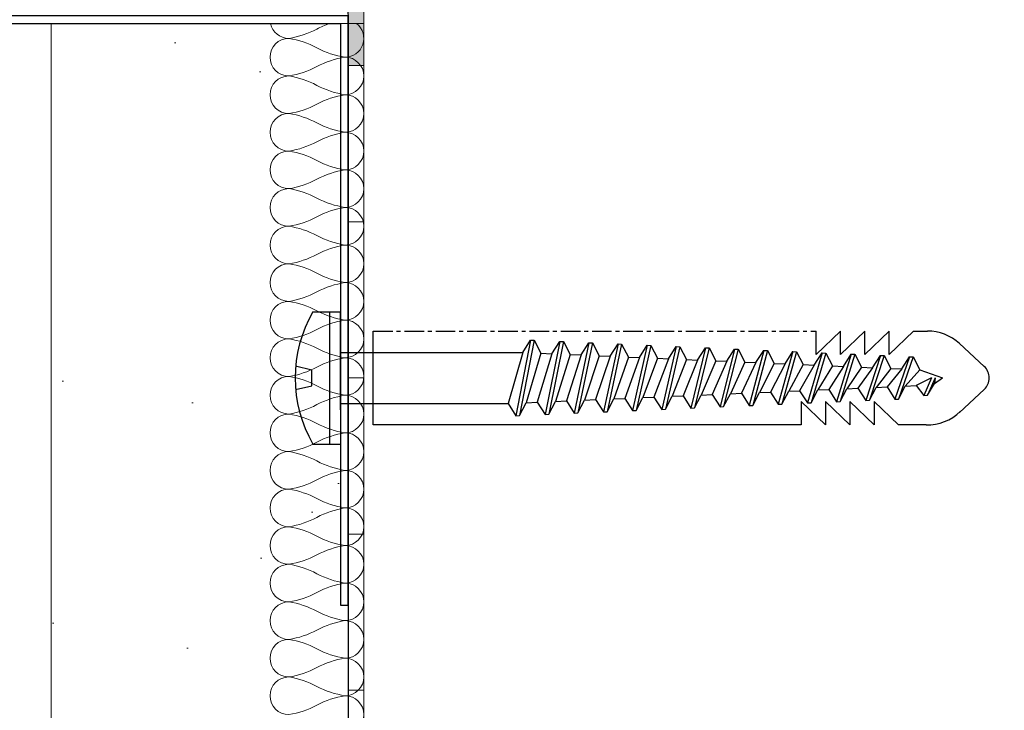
# Model space of a CAD drawing. Header units: millimetres. Extents: x 3652085 to 3778338, y -303702 to -273644.
# Tile 188 of 256: x 3693482 to 3693545, y -287306 to -287262. Entities that reach past the tile are written whole.
import ezdxf

# ---------------------------------------------------------------- set-up
doc = ezdxf.new("R2010")
doc.units = ezdxf.units.MM
doc.header["$PDMODE"] = 34
doc.linetypes.add('CENTER', pattern=[2, 1.25, -0.25, 0.25, -0.25])
doc.linetypes.add('HIDDEN2', pattern=[4.7625, 3.175, -1.5875])
for name, color, linetype in [('!!!! BALCONY', 7, 'Continuous'), ('ATTACHMT', 7, 'Continuous'), ('FIXINGS', 7, 'Continuous')]:
    doc.layers.add(name, color=color, linetype=linetype)
for name, color, linetype, lineweight in [('021 Various', 7, 'Continuous', 5), ('A-Detl-Thin', 150, 'Continuous', 18), ('DIM-03    (HAUSART)', 111, 'Continuous', 5)]:
    doc.layers.add(name, color=color, linetype=linetype, lineweight=lineweight)
doc.styles.add('1-20 Eng HA', font='arial.ttf', dxfattribs={"height": 40})
doc.dimstyles.new('1-20 Eng HA', dxfattribs={"dimtxt": 40, "dimasz": 16, "dimexe": 16, "dimexo": 5, "dimgap": 5, "dimtad": 1, "dimdec": 0, "dimlfac": -1, "dimzin": 0, "dimdsep": 46, "dimtxsty": '1-20 Eng HA', "dimblk": 'OBLIQUE', "dimcen": 0.09, "dimdle": 16, "dimclrd": 256, "dimclre": 256, "dimclrt": 256, "dimadec": 0, "dimazin": 0, "dimtfac": 1, "dimtdec": 0, "dimtofl": 0, "dimtmove": 0, "dimatfit": 3, "dimldrblk": 'OBLIQUE', "dimfxl": 1, "dimtolj": 1, "dimtzin": 0, "dimlwe": 0, "dimarcsym": 0})

# ---------------------------------------------------------------- blocks, each defined once
blk = doc.blocks.new('_Oblique')
at = {"color": 0, "linetype": 'ByBlock', "lineweight": -2}
blk.add_line((-0.5, -0.5), (0.5, 0.5), dxfattribs=at)
blk = doc.blocks.new('*D488')
at = {"layer": 'Defpoints', "color": 0, "lineweight": 0, "transparency": 16777216}
for p in [(3692529.261, -287265.589), (3693479.429, -287266.714), (3693479.429, -287457.78)]:
    blk.add_point(p, dxfattribs=at)
at = {"layer": 'DIM-03    (HAUSART)', "linetype": 'HIDDEN2', "lineweight": 0, "transparency": 16777216}
for p, q in [((3692529.261, -287270.589), (3692529.261, -287473.78)), ((3693479.429, -287271.714), (3693479.429, -287473.78))]:
    blk.add_line(p, q, dxfattribs=at)
at = {"layer": 'DIM-03    (HAUSART)', "lineweight": -2, "transparency": 16777216}
blk.add_line((3692513.261, -287457.78), (3693495.429, -287457.78), dxfattribs=at)
at = {"layer": 'DIM-03    (HAUSART)', "lineweight": -2, "transparency": 16777216, "xscale": 16, "yscale": 16, "zscale": 16, "rotation": 180}
blk.add_blockref('_Oblique', (3692529.261, -287457.78), dxfattribs=at)
at = {"layer": 'DIM-03    (HAUSART)', "lineweight": -2, "transparency": 16777216, "xscale": 16, "yscale": 16, "zscale": 16}
blk.add_blockref('_Oblique', (3693479.429, -287457.78), dxfattribs=at)
at = {"layer": 'DIM-03    (HAUSART)', "lineweight": 0, "transparency": 16777216, "insert": (3693004.345, -287432.357), "char_height": 40, "attachment_point": 5, "style": '1-20 Eng HA'}
blk.add_mtext('\\A1;950', dxfattribs=at)
blk = doc.blocks.new('*D489')
at = {"layer": 'Defpoints', "color": 0, "lineweight": 0, "transparency": 16777216}
for p in [(3693504.42, -287255.884), (3692504.523, -287257.704), (3693504.42, -287517.003)]:
    blk.add_point(p, dxfattribs=at)
at = {"layer": 'DIM-03    (HAUSART)', "linetype": 'HIDDEN2', "lineweight": 0, "transparency": 16777216}
for p, q in [((3693504.42, -287260.884), (3693504.42, -287533.003)), ((3692504.523, -287262.704), (3692504.523, -287533.003))]:
    blk.add_line(p, q, dxfattribs=at)
at = {"layer": 'DIM-03    (HAUSART)', "lineweight": -2, "transparency": 16777216}
blk.add_line((3692488.523, -287517.003), (3693520.42, -287517.003), dxfattribs=at)
at = {"layer": 'DIM-03    (HAUSART)', "lineweight": -2, "transparency": 16777216, "xscale": 16, "yscale": 16, "zscale": 16, "rotation": 180}
blk.add_blockref('_Oblique', (3692504.523, -287517.003), dxfattribs=at)
at = {"layer": 'DIM-03    (HAUSART)', "lineweight": -2, "transparency": 16777216, "xscale": 16, "yscale": 16, "zscale": 16}
blk.add_blockref('_Oblique', (3693504.42, -287517.003), dxfattribs=at)
at = {"layer": 'DIM-03    (HAUSART)', "lineweight": 0, "transparency": 16777216, "insert": (3693004.472, -287491.58), "char_height": 40, "attachment_point": 5, "style": '1-20 Eng HA'}
blk.add_mtext('\\A1;1000', dxfattribs=at)
blk = doc.blocks.new('Dubel_1')
at = {"layer": 'FIXINGS', "color": 7}
for p, q in [((1.137, 4.236), (2.9, 4.236)), ((2.227, -4.236), (2.227, 4.236)), ((2.9, 2.042), (2.9, 4.236)), ((5, -3), (5, 3)), ((33.34, 1.51), (33.34, 3)), ((34.893, 2.998), (33.34, 1.51)), ((36.447, 3), (34.893, 1.51)), ((34.893, 1.51), (34.893, 2.998)), ((38, 3), (36.446, 1.51)), ((36.446, 1.51), (36.446, 3)), ((39.553, 3), (37.999, 1.51)), ((37.999, 1.51), (37.999, 3)), ((2.9, -2.042), (2.9, 2.042)), ((15.065, 2.419), (14.132, -2.419)), ((15.298, 2.408), (14.365, -2.408)), ((14.566, 1.635), (15.065, 2.419)), ((15.065, 2.419), (15.298, 2.408)), ((15.298, 2.408), (15.728, 1.584)), ((16.93, 2.337), (15.997, -2.337)), ((17.163, 2.327), (16.23, -2.327)), ((16.431, 1.553), (16.93, 2.337)), ((16.93, 2.337), (17.163, 2.327)), ((17.163, 2.327), (17.592, 1.502)), ((18.795, 2.256), (17.862, -2.256)), ((19.028, 2.245), (18.095, -2.245)), ((18.296, 1.472), (18.795, 2.256)), ((18.795, 2.256), (19.028, 2.245)), ((19.028, 2.245), (19.457, 1.421)), ((20.66, 2.174), (19.727, -2.174)), ((20.893, 2.164), (19.96, -2.164)), ((20.16, 1.39), (20.66, 2.174)), ((20.66, 2.174), (20.893, 2.164)), ((20.893, 2.164), (21.322, 1.34)), ((22.525, 2.093), (21.591, -2.093)), ((22.758, 2.083), (21.825, -2.083)), ((22.025, 1.309), (22.525, 2.093)), ((22.525, 2.093), (22.758, 2.083)), ((22.758, 2.083), (23.187, 1.258)), ((24.39, 2.011), (23.456, -2.011)), ((24.623, 2.001), (23.689, -2.001)), ((23.89, 1.227), (24.39, 2.011)), ((24.39, 2.011), (24.623, 2.001)), ((24.623, 2.001), (25.052, 1.177)), ((26.255, 1.93), (25.321, -1.93)), ((26.488, 1.92), (25.554, -1.92)), ((25.755, 1.146), (26.255, 1.93)), ((26.255, 1.93), (26.488, 1.92)), ((26.488, 1.92), (26.917, 1.095)), ((42.498, 2.205), (44.091, 0.735)), ((2.9, 1.635), (14.566, 1.635)), ((14.566, 1.635), (13.632, -1.635)), ((15.728, 1.584), (14.794, -1.584)), ((16.431, 1.553), (15.497, -1.553)), ((15.728, 1.584), (16.431, 1.553)), ((17.592, 1.502), (16.659, -1.502)), ((18.296, 1.472), (17.362, -1.472)), ((17.592, 1.502), (18.296, 1.472)), ((19.457, 1.421), (18.524, -1.421)), ((20.16, 1.39), (19.227, -1.39)), ((19.457, 1.421), (20.16, 1.39)), ((21.322, 1.34), (20.389, -1.34)), ((22.025, 1.309), (21.092, -1.309)), ((21.322, 1.34), (22.025, 1.309)), ((28.119, 1.849), (27.186, -1.849)), ((28.353, 1.838), (27.419, -1.838)), ((27.62, 1.065), (28.119, 1.849)), ((28.119, 1.849), (28.353, 1.838)), ((28.353, 1.838), (28.782, 1.014)), ((29.984, 1.767), (29.051, -1.767)), ((30.217, 1.757), (29.284, -1.757)), ((29.485, 0.983), (29.984, 1.767)), ((29.984, 1.767), (30.217, 1.757)), ((30.217, 1.757), (30.647, 0.932)), ((31.849, 1.686), (30.916, -1.686)), ((32.082, 1.676), (31.149, -1.676)), ((31.35, 0.902), (31.849, 1.686)), ((31.849, 1.686), (32.082, 1.676)), ((32.082, 1.676), (32.512, 0.851)), ((33.714, 1.604), (32.781, -1.604)), ((33.947, 1.594), (33.014, -1.594)), ((33.215, 0.82), (33.714, 1.604)), ((33.714, 1.604), (33.947, 1.594)), ((33.947, 1.594), (34.376, 0.77)), ((35.579, 1.523), (34.646, -1.523)), ((35.812, 1.513), (34.879, -1.513)), ((35.08, 0.739), (35.579, 1.523)), ((35.579, 1.523), (35.812, 1.513)), ((35.812, 1.513), (36.241, 0.688)), ((37.444, 1.441), (36.511, -1.441)), ((37.677, 1.431), (36.744, -1.431)), ((36.944, 0.657), (37.444, 1.441)), ((37.444, 1.441), (37.677, 1.431)), ((37.677, 1.431), (38.106, 0.607)), ((39.309, 1.36), (38.375, -1.36)), ((39.542, 1.35), (38.609, -1.35)), ((38.809, 0.576), (39.309, 1.36)), ((39.309, 1.36), (39.542, 1.35)), ((39.542, 1.35), (39.971, 0.525)), ((1.072, 0.5), (0.033, 0.75)), ((23.187, 1.258), (22.254, -1.258)), ((23.89, 1.227), (22.957, -1.227)), ((23.187, 1.258), (23.89, 1.227)), ((25.052, 1.177), (24.119, -1.177)), ((25.755, 1.146), (24.822, -1.146)), ((25.052, 1.177), (25.755, 1.146)), ((26.917, 1.095), (25.984, -1.095)), ((27.62, 1.065), (26.687, -1.065)), ((26.917, 1.095), (27.62, 1.065)), ((28.782, 1.014), (27.848, -1.014)), ((29.485, 0.983), (28.552, -0.983)), ((28.782, 1.014), (29.485, 0.983)), ((30.647, 0.932), (29.713, -0.932)), ((31.35, 0.902), (30.416, -0.902)), ((30.647, 0.932), (31.35, 0.902)), ((32.512, 0.851), (31.578, -0.851)), ((33.215, 0.82), (32.281, -0.82)), ((32.512, 0.851), (33.215, 0.82)), ((34.376, 0.77), (33.443, -0.77)), ((35.08, 0.739), (34.146, -0.739)), ((34.376, 0.77), (35.08, 0.739)), ((36.241, 0.688), (35.308, -0.688)), ((36.944, 0.657), (36.011, -0.657)), ((36.241, 0.688), (36.944, 0.657)), ((1.072, -0.5), (1.072, 0.5)), ((38.106, 0.607), (37.173, -0.607)), ((38.809, 0.576), (37.876, -0.576)), ((38.106, 0.607), (38.809, 0.576)), ((39.971, 0.525), (39.038, -0.525)), ((40.706, 0), (39.741, -0.495)), ((39.971, 0.525), (41.408, 0)), ((40.706, 0), (40.224, -1.124)), ((40.939, 0), (40.457, -1.113)), ((40.939, 0), (40.899, -0.362)), ((40.899, -0.362), (41.408, 0)), ((0.033, -0.75), (1.072, -0.5)), ((36.744, -1.431), (37.173, -0.607)), ((37.173, -0.607), (37.876, -0.576)), ((37.876, -0.576), (38.375, -1.36)), ((38.609, -1.35), (39.038, -0.525)), ((39.038, -0.525), (39.741, -0.495)), ((39.741, -0.495), (40.224, -1.124)), ((40.457, -1.113), (40.899, -0.362)), ((21.825, -2.083), (22.254, -1.258)), ((22.254, -1.258), (22.957, -1.227)), ((22.957, -1.227), (23.456, -2.011)), ((23.689, -2.001), (24.119, -1.177)), ((24.119, -1.177), (24.822, -1.146)), ((24.822, -1.146), (25.321, -1.93)), ((25.554, -1.92), (25.984, -1.095)), ((25.984, -1.095), (26.687, -1.065)), ((26.687, -1.065), (27.186, -1.849)), ((27.419, -1.838), (27.848, -1.014)), ((27.848, -1.014), (28.552, -0.983)), ((28.552, -0.983), (29.051, -1.767)), ((29.284, -1.757), (29.713, -0.932)), ((29.713, -0.932), (30.416, -0.902)), ((30.416, -0.902), (30.916, -1.686)), ((31.149, -1.676), (31.578, -0.851)), ((31.578, -0.851), (32.281, -0.82)), ((32.281, -0.82), (32.781, -1.604)), ((33.014, -1.594), (33.443, -0.77)), ((33.443, -0.77), (34.146, -0.739)), ((34.146, -0.739), (34.646, -1.523)), ((34.879, -1.513), (35.308, -0.688)), ((35.308, -0.688), (36.011, -0.657)), ((36.011, -0.657), (36.511, -1.441)), ((40.224, -1.124), (40.457, -1.113)), ((42.498, -2.205), (44.091, -0.735)), ((2.9, -1.635), (13.632, -1.635)), ((13.632, -1.635), (14.132, -2.419)), ((14.365, -2.408), (14.794, -1.584)), ((14.794, -1.584), (15.497, -1.553)), ((15.497, -1.553), (15.997, -2.337)), ((16.23, -2.327), (16.659, -1.502)), ((16.659, -1.502), (17.362, -1.472)), ((17.362, -1.472), (17.862, -2.256)), ((18.095, -2.245), (18.524, -1.421)), ((18.524, -1.421), (19.227, -1.39)), ((19.227, -1.39), (19.727, -2.174)), ((19.96, -2.164), (20.389, -1.34)), ((20.389, -1.34), (21.092, -1.309)), ((21.092, -1.309), (21.591, -2.093)), ((27.186, -1.849), (27.419, -1.838)), ((29.051, -1.767), (29.284, -1.757)), ((30.916, -1.686), (31.149, -1.676)), ((33.936, -3), (32.383, -1.512)), ((32.383, -1.512), (32.383, -3)), ((32.781, -1.604), (33.014, -1.594)), ((35.489, -3), (33.936, -1.512)), ((33.936, -1.512), (33.936, -3)), ((34.646, -1.523), (34.879, -1.513)), ((37.042, -3), (35.489, -1.512)), ((35.489, -1.512), (35.489, -3)), ((36.511, -1.441), (36.744, -1.431)), ((38.594, -3), (37.042, -1.512)), ((37.042, -1.512), (37.042, -3)), ((38.375, -1.36), (38.609, -1.35)), ((2.9, -2.042), (2.9, -4.236)), ((14.132, -2.419), (14.365, -2.408)), ((15.997, -2.337), (16.23, -2.327)), ((17.862, -2.256), (18.095, -2.245)), ((19.727, -2.174), (19.96, -2.164)), ((21.591, -2.093), (21.825, -2.083)), ((23.456, -2.011), (23.689, -2.001)), ((25.321, -1.93), (25.554, -1.92)), ((32.383, -3), (5, -3)), ((40.367, -3), (38.594, -3)), ((1.137, -4.236), (2.9, -4.236))]:
    blk.add_line(p, q, dxfattribs=at)
at = {"layer": 'FIXINGS', "color": 7, "linetype": 'CENTER'}
for p, q in [((5, 3), (33.34, 3)), ((39.553, 3), (40.464, 3))]:
    blk.add_line(p, q, dxfattribs=at)
at = {"layer": 'FIXINGS', "color": 7}
for centre, radius, start, end in [((8.456, 0), 8.456, 149.93837, 210.06163), ((40.463, -0.001), 3.001, 47.30713, 89.98539), ((43.413, 0), 1, 312.69287, 47.30713), ((40.463, -0.001), 3.001, 268.17006, 314.26165)]:
    blk.add_arc(centre, radius, start, end, dxfattribs=at)
blk = doc.blocks.new('*D494')
at = {"layer": 'Defpoints', "color": 0, "lineweight": 0, "transparency": 16777216}
for p in [(3693484.417, -287311.681), (3693504.417, -287317.266), (3693484.417, -287322.745)]:
    blk.add_point(p, dxfattribs=at)
at = {"layer": 'DIM-03    (HAUSART)', "linetype": 'HIDDEN2', "lineweight": 0, "transparency": 16777216}
for p, q in [((3693484.417, -287316.681), (3693484.417, -287338.745)), ((3693504.417, -287322.266), (3693504.417, -287338.745))]:
    blk.add_line(p, q, dxfattribs=at)
at = {"layer": 'DIM-03    (HAUSART)', "lineweight": -2, "transparency": 16777216}
for p, q in [((3693484.417, -287322.745), (3693400.572, -287322.745)), ((3693520.417, -287322.745), (3693484.417, -287322.745))]:
    blk.add_line(p, q, dxfattribs=at)
at = {"layer": 'DIM-03    (HAUSART)', "lineweight": -2, "transparency": 16777216, "xscale": 16, "yscale": 16, "zscale": 16, "rotation": 180}
blk.add_blockref('_Oblique', (3693484.417, -287322.745), dxfattribs=at)
at = {"layer": 'DIM-03    (HAUSART)', "lineweight": -2, "transparency": 16777216, "xscale": 16, "yscale": 16, "zscale": 16}
blk.add_blockref('_Oblique', (3693504.417, -287322.745), dxfattribs=at)
at = {"layer": 'DIM-03    (HAUSART)', "lineweight": 0, "transparency": 16777216, "insert": (3693434.495, -287297.322), "char_height": 40, "attachment_point": 5, "style": '1-20 Eng HA'}
blk.add_mtext('\\A1;20', dxfattribs=at)

msp = doc.modelspace()

# ---------------------------------------------------------------- hatches: boundary and pattern name
at = {"layer": '!!!! BALCONY', "linetype": 'Continuous', "lineweight": 13}
h = msp.add_hatch(dxfattribs=at)
h.set_pattern_fill('NET', color=252, scale=50, angle=360, style=0)
h.set_pattern_definition([(360, (3890868.33, -423156.34), (8e-14, 158.75), []), (90, (3890868.33, -423156.34), (-158.75, 9e-14), [])])
h.paths.add_polyline_path([(3692529.261, -287351.472), (3692529.261, -287353.843), (3692530.841, -287355.424), (3692530.841, -287357.005), (3692529.656, -287357.005), (3692528.471, -287361.747), (3692528.471, -287369.651), (3692529.261, -287369.651), (3692528.471, -287380.717), (3692528.471, -287384.669), (3692526.89, -287386.25), (3692527.681, -287386.25), (3692527.681, -287387.831), (3692529.261, -287390.992), (3692529.261, -287392.573), (3692530.051, -287393.363), (3692530.051, -287396.525), (3692529.103, -287397.473), (3692529.523, -287401.267), (3692529.523, -287407.259), (3692529.04, -287407.742), (3692527.459, -287408.533), (3692515.603, -287408.533), (3692514.812, -287407.742), (3692510.861, -287406.952), (3692509.637, -287406.952), (3692491.101, -287406.952), (3692489.52, -287406.162), (3692483.197, -287405.372), (3692478.454, -287405.372), (3692476.874, -287406.952), (3692468.97, -287406.162), (3692467.389, -287406.162), (3692462.43, -287406.162), (3692461.639, -287406.952), (3692452.154, -287406.952), (3692450.574, -287408.533), (3692448.202, -287408.533), (3692448.202, -287409.322), (3692445.041, -287408.533), (3692444.25, -287408.533), (3692443.46, -287407.742), (3692443.46, -287406.162), (3692433.542, -287406.162), (3692431.414, -287405.372), (3692429.043, -287406.162), (3692428.659, -287406.162), (3692428.659, -287406.162), (3692423.917, -287406.162), (3692423.127, -287406.952), (3692417.594, -287406.952), (3692416.013, -287408.533), (3692413.642, -287408.533), (3692413.83, -287406.914), (3692410.055, -287407.257), (3692408.109, -287408.533), (3692407.319, -287408.533), (3692404.947, -287406.162), (3692378.864, -287406.162), (3692378.864, -287406.952), (3692369.38, -287406.162), (3692364.637, -287406.162), (3692363.847, -287405.372), (3692357.524, -287404.582), (3692351.991, -287404.582), (3692351.201, -287405.372), (3692347.249, -287405.372), (3692346.458, -287406.162), (3692343.297, -287406.162), (3692342.506, -287406.952), (3692340.135, -287406.952), (3692340.135, -287406.162), (3692337.764, -287408.533), (3692336.183, -287408.533), (3692334.223, -287407.6), (3692330.792, -287408.286), (3692328.279, -287408.533), (3692326.698, -287408.533), (3692325.118, -287406.952), (3692323.246, -287406.952), (3692309.559, -287406.952), (3692308.335, -287406.952), (3692308.335, -287407.742), (3692304.383, -287407.742), (3692303.593, -287408.533), (3692291.737, -287408.533), (3692290.156, -287407.742), (3692289.366, -287406.952), (3692288.575, -287406.952), (3692283.665, -287406.952), (3692282.084, -287406.162), (3692275.761, -287405.372), (3692271.018, -287405.372), (3692269.437, -287406.952), (3692261.533, -287406.162), (3692259.953, -287406.162), (3692254.994, -287406.162), (3692254.203, -287406.952), (3692244.718, -287406.952), (3692243.138, -287408.533), (3692240.766, -287408.533), (3692240.766, -287409.322), (3692237.605, -287408.533), (3692236.814, -287408.533), (3692236.024, -287407.742), (3692236.024, -287406.162), (3692226.106, -287406.162), (3692223.978, -287405.372), (3692221.607, -287406.162), (3692221.223, -287406.162), (3692221.223, -287406.162), (3692216.481, -287406.162), (3692215.691, -287406.952), (3692212.627, -287406.952), (3692212.627, -287688.014), (3692965.811, -287688.014), (3692992.628, -287776.381), (3693016.204, -287599.647), (3693039.551, -287688.014), (3693796.205, -287688.013), (3693796.205, -287406.952), (3693793.249, -287406.952), (3693787.716, -287406.162), (3693787.333, -287406.162), (3693784.962, -287405.372), (3693782.834, -287406.162), (3693773.706, -287406.162), (3693772.916, -287406.952), (3693772.916, -287408.533), (3693771.335, -287408.533), (3693770.545, -287409.322), (3693766.593, -287409.322), (3693765.012, -287407.742), (3693764.221, -287407.742), (3693754.737, -287406.952), (3693753.946, -287406.162), (3693748.987, -287406.162), (3693748.987, -287406.162), (3693747.406, -287406.162), (3693746.616, -287406.952), (3693738.712, -287406.952), (3693737.131, -287405.372), (3693733.179, -287405.372), (3693732.389, -287406.162), (3693726.856, -287406.162), (3693725.275, -287406.952), (3693719.574, -287406.952), (3693717.993, -287408.533), (3693705.347, -287408.533), (3693700.605, -287407.742), (3693700.605, -287406.952), (3693699.381, -287406.952), (3693684.613, -287406.952), (3693683.032, -287408.533), (3693680.661, -287408.533), (3693678.148, -287408.286), (3693674.717, -287407.6), (3693671.686, -287409.042), (3693670.386, -287407.742), (3693667.224, -287407.742), (3693665.643, -287406.162), (3693662.482, -287406.162), (3693657.739, -287405.372), (3693656.949, -287404.582), (3693651.416, -287404.582), (3693650.626, -287405.372), (3693645.093, -287405.372), (3693644.302, -287406.162), (3693639.56, -287406.162), (3693638.77, -287406.952), (3693630.075, -287406.952), (3693604.783, -287406.162), (3693604.783, -287406.952), (3693603.202, -287406.952), (3693602.412, -287407.742), (3693602.412, -287408.533), (3693600.831, -287408.533), (3693598.885, -287407.257), (3693595.11, -287406.914), (3693595.298, -287408.533), (3693592.137, -287408.533), (3693590.556, -287406.952), (3693585.813, -287406.952), (3693580.28, -287406.162), (3693579.897, -287406.162), (3693577.526, -287405.372), (3693575.398, -287406.162), (3693566.27, -287406.162), (3693565.48, -287406.952), (3693565.48, -287408.533), (3693563.899, -287408.533), (3693563.109, -287409.322), (3693559.157, -287409.322), (3693557.576, -287407.742), (3693556.785, -287407.742), (3693547.301, -287406.952), (3693546.51, -287406.162), (3693541.551, -287406.162), (3693541.551, -287406.162), (3693539.97, -287406.162), (3693539.18, -287406.952), (3693531.276, -287406.952), (3693529.695, -287405.372), (3693525.743, -287405.372), (3693524.953, -287406.162), (3693519.42, -287406.162), (3693517.839, -287406.952), (3693498.079, -287406.952), (3693498.079, -287407.742), (3693494.127, -287407.742), (3693493.337, -287408.533), (3693480.691, -287408.533), (3693479.417, -287407.259), (3693479.417, -287402.215), (3693479.417, -287401.267), (3693479.679, -287398.896), (3693479.679, -287397.315), (3693478.889, -287396.525), (3693478.889, -287393.363), (3693479.679, -287390.992), (3693480.469, -287389.411), (3693481.259, -287387.83), (3693481.259, -287385.459), (3693480.469, -287384.669), (3693480.469, -287380.717), (3693479.679, -287379.926), (3693479.679, -287369.651), (3693480.469, -287361.747), (3693479.679, -287360.957), (3693479.679, -287358.586), (3693478.099, -287357.005), (3693478.099, -287355.424), (3693479.679, -287353.843), (3693479.679, -287351.472), (3693480.469, -287343.568), (3693479.679, -287342.778), (3693478.099, -287342.778), (3693478.099, -287341.197), (3693477.309, -287340.407), (3693477.309, -287336.455), (3693478.889, -287334.874), (3693478.889, -287334.084), (3693479.679, -287324.599), (3693480.469, -287323.808), (3693480.469, -287320.647), (3693481.259, -287315.905), (3693480.469, -287315.114), (3693480.469, -287312.743), (3693479.679, -287311.952), (3693479.679, -287301.677), (3693480.469, -287295.354), (3693481.259, -287292.983), (3693480.469, -287290.855), (3693480.469, -287281.728), (3693479.679, -287280.937), (3693478.099, -287280.937), (3693478.099, -287279.356), (3693477.309, -287278.566), (3693477.309, -287274.614), (3693478.889, -287273.033), (3693478.889, -287272.243), (3693479.725, -287262.215), (3693479.843, -287258.702), (3693425.428, -287257.772), (3693425.428, -287253.48), (3693420.928, -287253.48, 1.953011), (3693419.912, -287255.148, -0.693666), (3693418.928, -287257.78), (3693361.928, -287257.78), (3692647.022, -287257.78), (3692590.012, -287257.78, -0.414214), (3692588.512, -287256.28), (3692588.512, -287253.427), (3692583.133, -287253.995, -0.344151), (3692583.512, -287254.48), (3692583.512, -287257.78), (3692530.76, -287257.78), (3692530.76, -287261.715), (3692528.218, -287261.715), (3692528.718, -287262.215), (3692529.523, -287271.715), (3692530.051, -287273.033), (3692530.841, -287273.824), (3692530.841, -287276.195), (3692531.631, -287276.195), (3692530.841, -287279.356), (3692530.841, -287279.752), (3692530.841, -287280.147), (3692530.051, -287280.937), (3692528.471, -287280.937), (3692528.471, -287290.855), (3692527.681, -287292.983), (3692528.471, -287295.354), (3692528.471, -287300.887), (3692529.261, -287301.677), (3692529.261, -287311.952), (3692528.471, -287312.743), (3692527.681, -287315.905), (3692527.681, -287319.856), (3692528.471, -287320.647), (3692528.471, -287323.808), (3692529.261, -287324.599), (3692529.261, -287334.084), (3692530.841, -287335.664), (3692530.841, -287338.036), (3692531.631, -287338.036), (3692530.841, -287341.197), (3692530.841, -287341.988), (3692530.051, -287342.778), (3692528.471, -287342.778), (3692528.471, -287350.682)])
h.paths.add_polyline_path([(3692583.133, -287253.995), (3692582.792, -287254.031, -0.176878)], flags=0)
at = {"layer": '021 Various'}
h = msp.add_hatch(dxfattribs=at)
h.set_pattern_fill('SITEWORK_SAND', color=256, scale=10, angle=-90, style=0, pattern_type=2)
h.set_pattern_definition([(307.5, (4415789.502, -176266.093), (19.2682377, 0.62993358), [0, -15.2, 0, -17, 0, -16.25]), (277.5, (4415789.502, -176266.093), (28.22146065, -17.6977671), [0, -8.2, 0, -13.7, 0, -5.25]), (237.5, (4415789.502, -176253.793), (0.05659053, -31.1414186), [0, -5, 0, -18, 0, -23.5]), (227.5, (4415789.502, -176253.793), (8.7767556, -30.061266), [0, -2.5, 0, -11.8, 0, -13.5])])
h.paths.add_polyline_path([(3693484.417, -287262.215), (3693484.417, -287402.215), (3693796.205, -287402.215), (3693796.205, -287382.215), (3693504.417, -287382.215), (3693504.417, -287331.338), (3693504.417, -287324.649), (3693504.295, -287324.698), (3693504.182, -287324.736), (3693504.037, -287324.779), (3693503.861, -287324.817), (3693503.712, -287324.837), (3693503.591, -287324.847), (3693503.467, -287324.85), (3693503.34, -287324.847), (3693503.212, -287324.836), (3693503.081, -287324.816), (3693502.948, -287324.787), (3693502.812, -287324.745), (3693502.674, -287324.691), (3693502.535, -287324.621), (3693502.399, -287324.534), (3693502.265, -287324.427), (3693502.142, -287324.303), (3693502.034, -287324.165), (3693501.946, -287324.022), (3693501.877, -287323.878), (3693501.825, -287323.736), (3693501.787, -287323.596), (3693501.761, -287323.458), (3693501.745, -287323.323), (3693501.736, -287323.157), (3693501.739, -287323.157), (3693501.74, -287323.061), (3693501.75, -287322.933), (3693501.768, -287322.805), (3693501.794, -287322.68), (3693501.827, -287322.555), (3693501.869, -287322.431), (3693501.918, -287322.311), (3693501.975, -287322.196), (3693502.036, -287322.089), (3693502.115, -287321.967), (3693502.216, -287321.836), (3693502.316, -287321.722), (3693502.415, -287321.622), (3693502.51, -287321.533), (3693502.597, -287321.455), (3693502.672, -287321.391), (3693502.753, -287321.323), (3693502.772, -287321.306), (3693502.793, -287321.289), (3693502.812, -287321.272), (3693502.83, -287321.256), (3693502.847, -287321.242), (3693502.862, -287321.228), (3693502.876, -287321.215), (3693502.889, -287321.202), (3693502.901, -287321.191), (3693502.912, -287321.179), (3693502.923, -287321.169), (3693502.933, -287321.158), (3693502.943, -287321.147), (3693502.952, -287321.136), (3693502.961, -287321.125), (3693502.971, -287321.114), (3693502.98, -287321.102), (3693502.989, -287321.091), (3693502.998, -287321.079), (3693503.007, -287321.067), (3693503.016, -287321.054), (3693503.024, -287321.042), (3693503.033, -287321.029), (3693503.041, -287321.016), (3693503.05, -287321.002), (3693503.058, -287320.989), (3693503.066, -287320.975), (3693503.074, -287320.961), (3693503.082, -287320.946), (3693503.09, -287320.932), (3693503.098, -287320.916), (3693503.106, -287320.901), (3693503.113, -287320.885), (3693503.121, -287320.869), (3693503.128, -287320.853), (3693503.136, -287320.836), (3693503.143, -287320.819), (3693503.15, -287320.802), (3693503.157, -287320.785), (3693503.164, -287320.767), (3693503.171, -287320.748), (3693503.178, -287320.73), (3693503.185, -287320.711), (3693503.191, -287320.692), (3693503.198, -287320.672), (3693503.204, -287320.652), (3693503.211, -287320.632), (3693503.217, -287320.612), (3693503.223, -287320.591), (3693503.229, -287320.57), (3693503.235, -287320.548), (3693503.241, -287320.526), (3693503.246, -287320.504), (3693503.252, -287320.482), (3693503.257, -287320.459), (3693503.262, -287320.436), (3693503.268, -287320.412), (3693503.273, -287320.389), (3693503.278, -287320.364), (3693503.282, -287320.34), (3693503.287, -287320.315), (3693503.292, -287320.291), (3693503.296, -287320.265), (3693503.301, -287320.24), (3693503.305, -287320.214), (3693503.309, -287320.188), (3693503.313, -287320.162), (3693503.317, -287320.135), (3693503.321, -287320.108), (3693503.325, -287320.081), (3693503.328, -287320.054), (3693503.332, -287320.026), (3693503.335, -287319.998), (3693503.339, -287319.97), (3693503.342, -287319.942), (3693503.345, -287319.913), (3693503.348, -287319.884), (3693503.351, -287319.855), (3693503.354, -287319.826), (3693503.357, -287319.797), (3693503.36, -287319.767), (3693503.362, -287319.737), (3693503.365, -287319.707), (3693503.367, -287319.677), (3693503.37, -287319.646), (3693503.372, -287319.615), (3693503.374, -287319.585), (3693503.376, -287319.553), (3693503.379, -287319.522), (3693503.381, -287319.491), (3693503.383, -287319.459), (3693503.385, -287319.427), (3693503.387, -287319.395), (3693503.389, -287319.363), (3693503.39, -287319.331), (3693503.392, -287319.298), (3693503.394, -287319.266), (3693503.396, -287319.233), (3693503.398, -287319.2), (3693503.399, -287319.167), (3693503.401, -287319.134), (3693503.405, -287319.067), (3693503.406, -287319.033), (3693503.417, -287319.025), (3693503.417, -287299.46), (3693502.918, -287299.46), (3693502.918, -287289.139), (3693501.155, -287289.139, -0.268526), (3693501.155, -287280.667), (3693502.918, -287280.667), (3693502.918, -287262.215), (3693494.417, -287262.215)])
at = {"layer": 'ATTACHMT', "linetype": 'Continuous', "lineweight": -3}
h = msp.add_hatch(color=7, dxfattribs=at)
edge = h.paths.add_edge_path()
edge.add_line((3693499.037, -287257.78), (3693499.037, -287258.78))
edge.add_line((3693499.037, -287258.78), (3693500.42, -287258.78))
edge.add_arc((3693500.42, -287261.78), 3, 0, 90, ccw=False)
edge.add_line((3693503.42, -287261.78), (3693503.42, -287264.899))
edge.add_line((3693503.42, -287264.899), (3693504.42, -287264.899))
edge.add_line((3693504.42, -287264.899), (3693504.42, -287261.78))
edge.add_arc((3693500.42, -287261.78), 4, 0, 90)
edge.add_line((3693500.42, -287257.78), (3693499.037, -287257.78))

# ---------------------------------------------------------------- linework, layer by layer
at = {"lineweight": 0, "elevation": -180000}
msp.add_lwpolyline([(3693499.037, -287257.78), (3693499.037, -287258.78), (3693500.42, -287258.78, -0.414214), (3693503.42, -287261.78), (3693503.42, -287264.899), (3693504.42, -287264.899), (3693504.42, -287261.78, 0.414214), (3693500.42, -287257.78), (3693499.037, -287257.78)], format="xyb", close=True, dxfattribs=at)
for points in [[(3693503.42, -287284.903), (3693504.417, -287284.903), (3693504.417, -287274.903), (3693503.418, -287274.903), (3693503.418, -287284.903)], [(3693503.42, -287304.903), (3693504.417, -287304.903), (3693504.417, -287294.903), (3693503.417, -287294.903), (3693503.417, -287304.903)]]:
    msp.add_lwpolyline(points, close=True, dxfattribs=at)
at = {"layer": '021 Various', "elevation": -180000}
msp.add_lwpolyline([(3693504.417, -287382.215), (3693504.417, -287262.215), (3693484.417, -287262.215), (3693484.417, -287402.215), (3693796.205, -287402.215), (3693796.205, -287382.215), (3693504.417, -287382.215)], close=True, dxfattribs=at)
at = {"layer": 'A-Detl-Thin', "color": 0, "lineweight": 0, "elevation": -180000}
for points in [[(3693503.214, -287307.658, 1), (3693503.214, -287305.253, 0.084595), (3693501.417, -287305.854, -0.084595), (3693499.619, -287306.455, -1), (3693499.619, -287304.05, -0.084595), (3693501.417, -287304.652, 0.084595), (3693503.214, -287305.253, 1), (3693503.214, -287302.848, 0.084595), (3693501.417, -287303.449, -0.084595), (3693499.619, -287304.05, -1), (3693499.619, -287301.645, -0.084595), (3693501.417, -287302.246, 0.084595), (3693503.214, -287302.848, 1), (3693503.214, -287300.443, 0.084595), (3693501.417, -287301.044, -0.084595), (3693499.619, -287301.645, -1), (3693499.619, -287299.24, -0.084595), (3693501.417, -287299.841, 0.084595), (3693503.214, -287300.443, 1), (3693503.214, -287298.038, 0.084595), (3693501.417, -287298.639, -0.084595), (3693499.619, -287299.24, -1), (3693499.619, -287296.835, -0.084595), (3693501.417, -287297.436, 0.084595), (3693503.214, -287298.038, 1), (3693503.214, -287295.633, 0.084595), (3693501.417, -287296.234, -0.084595), (3693499.619, -287296.835, -1), (3693499.619, -287294.43, -0.084595), (3693501.417, -287295.031, 0.084595), (3693503.214, -287295.633, 1), (3693503.214, -287293.227, 0.084595), (3693501.417, -287293.829, -0.084595), (3693499.619, -287294.43, -1), (3693499.619, -287292.025, -0.084595), (3693501.417, -287292.626, 0.084595), (3693503.214, -287293.227, 1), (3693503.214, -287290.822, 0.084595), (3693501.417, -287291.424, -0.084595), (3693499.619, -287292.025, -1), (3693499.619, -287289.62, -0.084595), (3693501.417, -287290.221, 0.084595), (3693503.214, -287290.822, 1), (3693503.214, -287288.417, 0.084595), (3693501.417, -287289.019, -0.084595), (3693499.619, -287289.62, -1), (3693499.619, -287287.215, -0.084595), (3693501.417, -287287.816, 0.084595), (3693503.214, -287288.417, 1), (3693503.214, -287286.012, 0.084595), (3693501.417, -287286.614, -0.084595), (3693499.619, -287287.215, -1), (3693499.619, -287284.81, -0.084595), (3693501.417, -287285.411, 0.084595), (3693503.214, -287286.012, 1), (3693503.214, -287283.607, 0.084595), (3693501.417, -287284.208, -0.084595), (3693499.619, -287284.81, -1), (3693499.619, -287282.405, -0.084595), (3693501.417, -287283.006, 0.084595), (3693503.214, -287283.607, 1), (3693503.214, -287281.202, 0.084595), (3693501.417, -287281.803, -0.084595), (3693499.619, -287282.405, -1), (3693499.619, -287280, -0.084595), (3693501.417, -287280.601, 0.084595), (3693503.214, -287281.202, 1), (3693503.214, -287278.797, 0.084595), (3693501.417, -287279.398, -0.084595), (3693499.619, -287280, -1), (3693499.619, -287277.595, -0.084595), (3693501.417, -287278.196, 0.084595), (3693503.214, -287278.797, 1), (3693503.214, -287276.392, 0.084595), (3693501.417, -287276.993, -0.084595), (3693499.619, -287277.595, -1), (3693499.619, -287275.189, -0.084595), (3693501.417, -287275.791, 0.084595), (3693503.214, -287276.392, 1), (3693503.214, -287273.987, 0.084595), (3693501.417, -287274.588, -0.084595), (3693499.619, -287275.189, -1), (3693499.619, -287272.784, -0.084595), (3693501.417, -287273.386, 0.084595), (3693503.214, -287273.987, 1), (3693503.214, -287271.582, 0.084595), (3693501.417, -287272.183, -0.084595), (3693499.619, -287272.784, -1), (3693499.619, -287270.379, -0.084595), (3693501.417, -287270.981, 0.084595), (3693503.214, -287271.582, 1), (3693503.214, -287269.177, 0.084595), (3693501.417, -287269.778, -0.084595), (3693499.619, -287270.379, -1), (3693499.619, -287267.974, -0.084595), (3693501.417, -287268.576, 0.084595), (3693503.214, -287269.177, 1), (3693503.214, -287266.772, 0.084595), (3693501.417, -287267.373, -0.084595), (3693499.619, -287267.974, -1), (3693499.619, -287265.569, -0.084595), (3693501.417, -287266.17, 0.084595), (3693503.214, -287266.772, 1), (3693503.214, -287264.367, 0.084595), (3693501.417, -287264.968, -0.084595), (3693499.619, -287265.569, -1), (3693499.619, -287263.164, -0.084595), (3693501.417, -287263.765, 0.084595), (3693503.214, -287264.367, 0.714048), (3693503.953, -287262.215)], [(3693502.206, -287262.215, 0.038279), (3693501.417, -287262.563, -0.084595), (3693499.619, -287263.164, -0.353299), (3693498.444, -287262.215)]]:
    msp.add_lwpolyline(points, format="xyb", dxfattribs=at)
at = {"layer": 'ATTACHMT', "color": 7, "linetype": 'Continuous', "lineweight": -3, "elevation": -180000}
msp.add_lwpolyline([(3693484.415, -287258.78), (3693500.418, -287258.78, -0.414214), (3693503.418, -287261.78), (3693503.417, -287319.584)], format="xyb", dxfattribs=at)
msp.add_lwpolyline([(3693479.179, -287268.964, -1), (3693478.679, -287268.964), (3693478.679, -287262.215), (3693502.918, -287262.215), (3693502.918, -287299.46), (3693503.418, -287299.46), (3693503.418, -287261.715), (3693478.18, -287261.715), (3693478.18, -287268.964, 1), (3693479.679, -287268.964), (3693479.679, -287266.714), (3693479.179, -287266.714), (3693479.179, -287268.964)], format="xyb", close=True, dxfattribs=at)

# ---------------------------------------------------------------- block references
msp.add_blockref('Dubel_1', (3693500.018, -287284.903, -180000))

# ---------------------------------------------------------------- dimensions: what is measured, and where the dimension line sits
at = {"layer": 'DIM-03    (HAUSART)', "lineweight": 0}
for base, p1, p2, picture, middle in [((3693504.42, -287517.003, -180000), (3692504.523, -287257.704, -180000), (3693504.42, -287255.884, -180000), '*D489', (3693004.472, -287491.58, -180000)), ((3693479.429, -287457.78, -180000), (3692529.261, -287265.589, -180000), (3693479.429, -287266.714, -180000), '*D488', (3693004.345, -287432.357, -180000)), ((3693484.417, -287322.745, -180000), (3693504.417, -287317.266, -180000), (3693484.417, -287311.681, -180000), '*D494', (3693434.495, -287297.322, -180000))]:
    dim = msp.add_linear_dim(base=base, p1=p1, p2=p2, dimstyle='1-20 Eng HA', dxfattribs=at)
    dim.commit()
    dim.dimension.update_dxf_attribs({"geometry": picture, "text_midpoint": middle})

doc.saveas('drawing.dxf')
